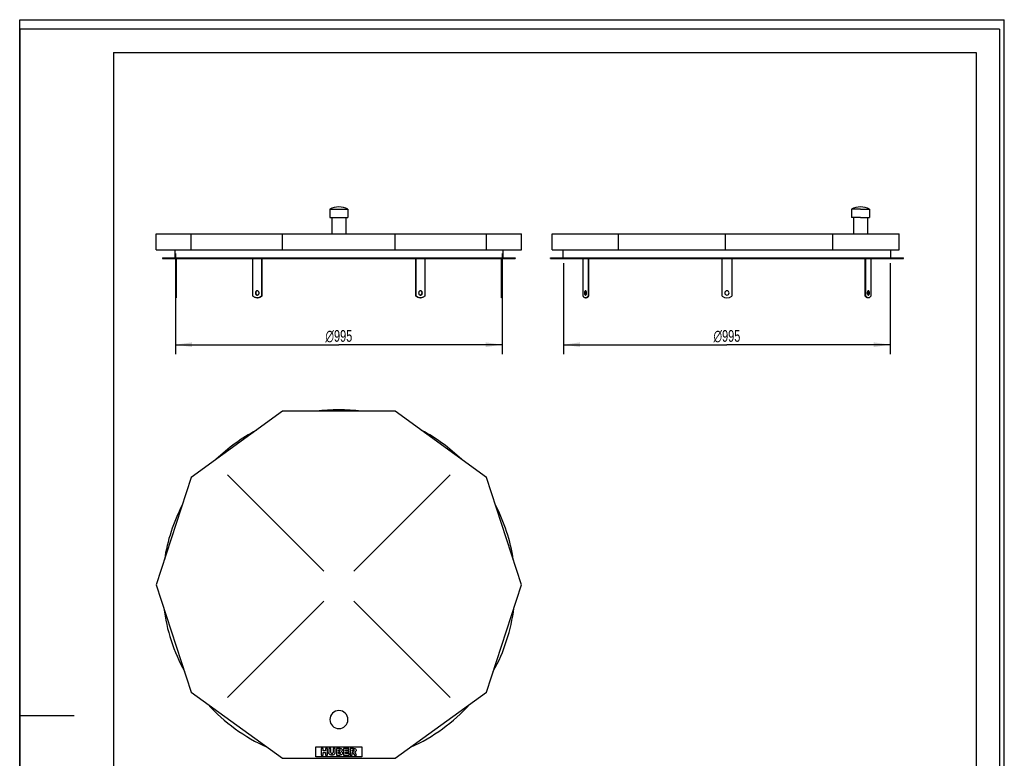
# Model space of a CAD drawing. Header units: millimetres. Extents: x 0 to 3000, y 0 to 4243.
# Tile 2 of 2: x 0 to 3000, y 1991 to 4243. Entities that reach past the tile are written whole.
import ezdxf

# ---------------------------------------------------------------- set-up
doc = ezdxf.new("R2010")
doc.units = ezdxf.units.MM
doc.header["$LTSCALE"] = 276.571429
doc.layers.get('0').update_dxf_attribs({"linetype": 'CONTINUOUS'})
for name, color, linetype in [('_2D-BEM', 7, 'CONTINUOUS'), ('_ACHSEN', 7, 'CONTINUOUS'), ('_KURVEN', 7, 'CONTINUOUS')]:
    doc.layers.add(name, color=color, linetype=linetype)
doc.styles.get("Standard").update_dxf_attribs({"font": 'txt', "width": 0.7})
doc.styles.add('TEXTSTYLE_4', font='gdt', dxfattribs={"width": 0.7})
doc.dimstyles.new('DIMSTYLE_1', dxfattribs={"dimtxt": 35.714286, "dimasz": 50, "dimexe": 2, "dimexo": 1, "dimtad": 1, "dimdec": 1, "dimtxsty": 'Standard', "dimblk": '_FILLED', "dimblk1": '_FILLED', "dimblk2": '_FILLED', "dimcen": 0.09, "dimadec": 1, "dimazin": 2, "dimtp": 0.8, "dimtm": 0.8, "dimtfac": 1, "dimtdec": 1, "dimtofl": 0, "dimtmove": 0, "dimatfit": 3, "dimldrblk": '_FILLED', "dimfxl": 1, "dimtolj": 1, "dimarcsym": 0})

# ---------------------------------------------------------------- blocks, each defined once
blk = doc.blocks.new('_FILLED')
at = {"color": 0, "linetype": 'ByBlock'}
blk.add_solid([(0, 0), (-1, 0.143), (-1, -0.143)], dxfattribs=at)
blk = doc.blocks.new('*D1')
at = {"layer": '_2D-BEM', "color": 2, "linetype": 'Continuous'}
for p, q in [((475, 3530.5), (475, 3223.4)), ((1470, 3530.5), (1470, 3223.4)), ((475, 3252), (972.5, 3252)), ((1470, 3252), (972.5, 3252))]:
    blk.add_line(p, q, dxfattribs=at)
at = {"layer": '_2D-BEM', "color": 2, "linetype": 'Continuous', "xscale": 50, "yscale": 50, "zscale": 50, "rotation": 180}
blk.add_blockref('_FILLED', (475, 3252), dxfattribs=at)
at = {"layer": '_2D-BEM', "color": 2, "linetype": 'Continuous', "xscale": 50, "yscale": 50, "zscale": 50}
blk.add_blockref('_FILLED', (1470, 3252), dxfattribs=at)
at = {"layer": '_2D-BEM', "color": 2, "linetype": 'Continuous', "insert": (972.5, 3296.6), "char_height": 35.714, "width": 193.878, "attachment_point": 2, "line_spacing_factor": 0.9, "style": 'TEXTSTYLE_4'}
blk.add_mtext('{\\Fgdt;n}\\Ftxt;995', dxfattribs=at)
blk = doc.blocks.new('*D2')
at = {"layer": '_2D-BEM', "color": 2, "linetype": 'Continuous'}
for p, q in [((1657.4, 3500.5), (1657.4, 3223.4)), ((2652.4, 3500.5), (2652.4, 3223.4)), ((1657.4, 3252), (2154.9, 3252)), ((2652.4, 3252), (2154.9, 3252))]:
    blk.add_line(p, q, dxfattribs=at)
at = {"layer": '_2D-BEM', "color": 2, "linetype": 'Continuous', "xscale": 50, "yscale": 50, "zscale": 50, "rotation": 180}
blk.add_blockref('_FILLED', (1657.4, 3252), dxfattribs=at)
at = {"layer": '_2D-BEM', "color": 2, "linetype": 'Continuous', "xscale": 50, "yscale": 50, "zscale": 50}
blk.add_blockref('_FILLED', (2652.4, 3252), dxfattribs=at)
at = {"layer": '_2D-BEM', "color": 2, "linetype": 'Continuous', "insert": (2154.9, 3296.6), "char_height": 35.714, "width": 193.878, "attachment_point": 2, "line_spacing_factor": 0.9, "style": 'TEXTSTYLE_4'}
blk.add_mtext('{\\Fgdt;n}\\Ftxt;995', dxfattribs=at)

msp = doc.modelspace()

# ---------------------------------------------------------------- linework, layer by layer
at = {"color": 7, "linetype": 'Continuous'}
for p, q in [((0, 4242.86), (3000, 4242.86)), ((0, 0), (0, 4242.86)), ((0, 4242.86), (3000, 4242.86)), ((0, 0), (0, 4242.86)), ((3000, 0), (3000, 4242.86)), ((3000, 0), (3000, 4242.86)), ((416.28, 3590.06), (522.51, 3590.06)), ((416.28, 3541.06), (416.28, 3590.06)), ((522.51, 3590.06), (633.27, 3590.06)), ((522.51, 3541.06), (522.51, 3590.06)), ((633.27, 3590.06), (800.62, 3590.06)), ((800.62, 3590.06), (1144.38, 3590.06)), ((800.62, 3541.06), (800.62, 3590.06)), ((1144.38, 3590.06), (1311.74, 3590.06)), ((1144.38, 3541.06), (1144.38, 3590.06)), ((1311.74, 3590.06), (1422.5, 3590.06)), ((1422.5, 3590.06), (1528.73, 3590.06)), ((1422.5, 3541.06), (1422.5, 3590.06)), ((1528.73, 3541.06), (1528.73, 3590.06)), ((1621.95, 3590.06), (1815.71, 3590.06)), ((1621.95, 3541.06), (1621.95, 3590.06)), ((1815.71, 3590.06), (1824.01, 3590.06)), ((1824.01, 3590.06), (2150.95, 3590.06)), ((1824.01, 3541.06), (1824.01, 3590.06)), ((2150.95, 3590.06), (2477.89, 3590.06)), ((2150.95, 3541.06), (2150.95, 3590.06)), ((2477.89, 3590.06), (2494.18, 3590.06)), ((2477.89, 3541.06), (2477.89, 3590.06)), ((2494.18, 3590.06), (2679.95, 3590.06)), ((2679.95, 3541.06), (2679.95, 3590.06)), ((416.28, 3541.06), (418.38, 3541.06)), ((418.38, 3541.06), (522.51, 3541.06)), ((473, 3541.06), (473, 3516.81)), ((522.51, 3541.06), (800.62, 3541.06)), ((800.62, 3541.06), (1144.38, 3541.06)), ((1144.38, 3541.06), (1422.5, 3541.06)), ((1422.5, 3541.06), (1526.62, 3541.06)), ((1472, 3541.06), (1472, 3516.81)), ((1526.62, 3541.06), (1528.73, 3541.06)), ((1621.95, 3541.06), (1824.01, 3541.06)), ((1655.45, 3516.81), (1655.45, 3541.06)), ((1824.01, 3541.06), (2150.95, 3541.06)), ((2150.95, 3541.06), (2477.89, 3541.06)), ((2477.89, 3541.06), (2679.95, 3541.06)), ((2654.45, 3516.81), (2654.45, 3541.06)), ((435, 3516.81), (435, 3514.81)), ((435, 3516.81), (473, 3516.81)), ((435, 3514.81), (475, 3514.81)), ((473, 3516.81), (1472, 3516.81)), ((475, 3514.81), (710.76, 3514.81)), ((710.76, 3514.81), (736.74, 3514.81)), ((736.74, 3514.81), (1208.26, 3514.81)), ((1208.26, 3514.81), (1234.24, 3514.81)), ((1234.24, 3514.81), (1470, 3514.81)), ((1470, 3514.81), (1510, 3514.81)), ((1472, 3516.81), (1510, 3516.81)), ((1510, 3516.81), (1510, 3514.81)), ((1617.45, 3516.81), (1655.45, 3516.81)), ((1617.45, 3514.81), (1617.45, 3516.81)), ((1617.45, 3514.81), (1657.45, 3514.81)), ((1655.45, 3516.81), (2154.95, 3516.81)), ((1657.45, 3514.81), (1716.6, 3514.81)), ((1716.6, 3514.81), (1716.8, 3514.81)), ((1716.8, 3514.81), (1731.6, 3514.81)), ((1731.6, 3514.81), (2139.95, 3514.81)), ((2139.95, 3514.81), (2154.95, 3514.81)), ((2154.95, 3516.81), (2654.45, 3516.81)), ((2154.95, 3514.81), (2169.95, 3514.81)), ((2169.95, 3514.81), (2578.29, 3514.81)), ((2578.29, 3514.81), (2593.1, 3514.81)), ((2593.1, 3514.81), (2593.29, 3514.81)), ((2593.29, 3514.81), (2652.45, 3514.81)), ((2652.45, 3514.81), (2692.45, 3514.81)), ((2654.45, 3516.81), (2692.45, 3516.81)), ((2692.45, 3514.81), (2692.45, 3516.81)), ((800.62, 3049.03), (522.51, 2846.97)), ((1144.38, 3049.03), (800.62, 3049.03)), ((1422.5, 2846.97), (1144.38, 3049.03)), ((522.51, 2846.97), (416.28, 2520.03)), ((1528.73, 2520.03), (1422.5, 2846.97)), ((416.28, 2520.03), (522.51, 2193.09)), ((1422.5, 2193.09), (1528.73, 2520.03)), ((522.51, 2193.09), (800.62, 1991.03)), ((1144.38, 1991.03), (1422.5, 2193.09)), ((800.62, 1991.03), (1144.38, 1991.03))]:
    msp.add_line(p, q, dxfattribs=at)
at = {"color": 3, "linetype": 'Continuous'}
for p, q in [((0, 4214.29), (0, 2121.43)), ((2985.71, 4214.29), (0, 4214.29)), ((2985.71, 4214.29), (2985.71, 0)), ((0, 2121.43), (0, 0)), ((0, 2121.43), (165.71, 2121.43))]:
    msp.add_line(p, q, dxfattribs=at)
at = {"color": 5, "linetype": 'Continuous'}
for p, q in [((285.71, 4142.86), (2914.29, 4142.86)), ((285.71, 4142.86), (285.71, 71.43)), ((2914.29, 4142.86), (2914.29, 71.43))]:
    msp.add_line(p, q, dxfattribs=at)
at = {"color": 7, "linetype": 'Continuous'}
for start, end in [(82.60619, 97.39381), (117.98568, 134.00006), (45.99994, 62.01432), (152.59572, 171.42086), (8.57914, 27.40428), (187.08117, 208.89974), (331.10026, 352.91883), (222.01372, 245.9895), (294.0105, 317.98628)]:
    msp.add_arc((972.5, 2516.03), 537.5, start, end, dxfattribs=at)
at = {"layer": '_ACHSEN', "color": 7, "linetype": 'Continuous'}
for p, q in [((945, 3665.06), (945, 3640.06)), ((945, 3665.06), (1000, 3665.06)), ((1000, 3665.06), (1000, 3640.06)), ((2534.45, 3665.06), (2534.45, 3640.06)), ((2561.95, 3665.06), (2534.45, 3665.06)), ((2561.95, 3665.06), (2589.45, 3665.06)), ((2589.45, 3665.06), (2589.45, 3640.06)), ((945, 3640.06), (951.3, 3640.06)), ((951.3, 3640.06), (993.7, 3640.06)), ((951.3, 3640.06), (951.3, 3590.06)), ((993.7, 3640.06), (1000, 3640.06)), ((993.7, 3640.06), (993.7, 3590.06)), ((2540.75, 3640.06), (2534.45, 3640.06)), ((2561.95, 3640.06), (2540.75, 3640.06)), ((2540.75, 3640.06), (2540.75, 3590.06)), ((2561.95, 3640.06), (2583.15, 3640.06)), ((2583.15, 3640.06), (2589.45, 3640.06)), ((2583.15, 3640.06), (2583.15, 3590.06)), ((475, 3514.81), (475, 3399.81)), ((477, 3514.81), (477, 3399.81)), ((710.76, 3399.81), (710.76, 3514.81)), ((736.74, 3514.81), (736.74, 3399.81)), ((737.74, 3514.81), (737.74, 3399.81)), ((1207.26, 3399.81), (1207.26, 3514.81)), ((1208.26, 3399.81), (1208.26, 3514.81)), ((1234.24, 3514.81), (1234.24, 3399.81)), ((1468, 3399.81), (1468, 3514.81)), ((1470, 3399.81), (1470, 3514.81)), ((1716.6, 3399.81), (1716.6, 3514.81)), ((1731.6, 3514.81), (1731.6, 3399.81)), ((1733.33, 3514.81), (1733.33, 3399.81)), ((2139.95, 3399.81), (2139.95, 3514.81)), ((2169.95, 3514.81), (2169.95, 3399.81)), ((2576.56, 3399.81), (2576.56, 3514.81)), ((2578.29, 3399.81), (2578.29, 3514.81)), ((2593.29, 3514.81), (2593.29, 3399.81)), ((475, 3399.81), (475, 3394.81)), ((475, 3399.81), (477, 3399.81)), ((475, 3394.81), (477, 3394.81)), ((477, 3399.81), (477, 3394.81)), ((723.75, 3394.81), (724.75, 3394.81)), ((736.74, 3399.81), (737.74, 3399.81)), ((1208.26, 3399.81), (1207.26, 3399.81)), ((1221.25, 3394.81), (1220.25, 3394.81)), ((1468, 3394.81), (1468, 3399.81)), ((1470, 3399.81), (1468, 3399.81)), ((1470, 3394.81), (1468, 3394.81)), ((1470, 3394.81), (1470, 3399.81)), ((1724.1, 3394.81), (1725.83, 3394.81)), ((1731.6, 3399.81), (1733.33, 3399.81)), ((2578.29, 3399.81), (2576.56, 3399.81)), ((2585.79, 3394.81), (2584.06, 3394.81))]:
    msp.add_line(p, q, dxfattribs=at)
for centre, radius, start, end in [((972.5, 3614.57), 57.5, 90, 118.57188), ((972.5, 3614.57), 57.5, 61.42812, 90), ((2561.95, 3614.57), 57.5, 90, 118.57188), ((2561.95, 3614.57), 57.5, 61.42812, 90), ((723.75, 3413.57), 18.76, 270.00049, 273.05027), ((724.76, 3411.39), 4.92, 95.89001, 101.56681), ((724.76, 3408.24), 4.92, 258.43319, 264.10999), ((1221.25, 3413.57), 18.76, 266.94973, 269.99951), ((1220.25, 3411.39), 4.92, 78.43319, 84.10999), ((1220.25, 3408.24), 4.92, 275.89001, 281.56681), ((2154.95, 3419.81), 25, 233.1301, 306.8699), ((2154.95, 3409.81), 6.5, 0, 180), ((2154.95, 3409.81), 6.5, 180, 360), ((972.5, 2109.03), 27.5, 0, 180), ((972.5, 2109.03), 27.5, 180, 360)]:
    msp.add_arc(centre, radius, start, end, dxfattribs=at)
for points, knots in [([(723.75, 3394.81), (722.59, 3394.81), (720.25, 3395.03), (716.85, 3396), (713.63, 3397.59), (711.68, 3399.02), (710.76, 3399.81)], [0, 0, 0, 0, 0.2452308, 0.4925188, 0.7436638, 1, 1, 1, 1]), ([(723.75, 3416.31), (723.02, 3416.31), (721.49, 3415.96), (719.62, 3414.48), (718.4, 3412.32), (718.12, 3410.66), (718.12, 3409.81)], [0, 0, 0, 0, 0.2332175, 0.4765998, 0.7336719, 1, 1, 1, 1]), ([(718.12, 3409.81), (718.12, 3408.97), (718.4, 3407.3), (719.62, 3405.15), (721.49, 3403.67), (723.02, 3403.31), (723.75, 3403.31)], [0, 0, 0, 0, 0.2663281, 0.5234002, 0.7667825, 1, 1, 1, 1]), ([(723.77, 3416.21), (723.12, 3416.08), (721.83, 3415.53), (720.32, 3414.03), (719.35, 3412.05), (719.12, 3410.56), (719.12, 3409.81)], [0, 0, 0, 0, 0.2340981, 0.4790666, 0.7358279, 1, 1, 1, 1]), ([(719.12, 3409.81), (719.12, 3409.06), (719.35, 3407.58), (720.32, 3405.6), (721.83, 3404.1), (723.12, 3403.55), (723.77, 3403.41)], [0, 0, 0, 0, 0.2641721, 0.5209334, 0.7659019, 1, 1, 1, 1]), ([(729.38, 3409.81), (729.38, 3410.66), (729.1, 3412.32), (727.88, 3414.48), (726.01, 3415.96), (724.49, 3416.31), (723.75, 3416.31)], [0, 0, 0, 0, 0.2663281, 0.5234002, 0.7667825, 1, 1, 1, 1]), ([(723.75, 3403.31), (724.49, 3403.31), (726.01, 3403.67), (727.88, 3405.15), (729.1, 3407.3), (729.38, 3408.97), (729.38, 3409.81)], [0, 0, 0, 0, 0.2332175, 0.4765998, 0.7336719, 1, 1, 1, 1]), ([(737.74, 3399.81), (736.83, 3399.02), (734.88, 3397.59), (731.65, 3396), (728.25, 3395.03), (725.91, 3394.81), (724.75, 3394.81)], [0, 0, 0, 0, 0.2563362, 0.5074812, 0.7547692, 1, 1, 1, 1]), ([(736.74, 3399.81), (735.06, 3398.36), (731.28, 3395.97), (726.91, 3394.96), (724.75, 3394.84)], [0, 0, 0, 0, 0.5074756, 1, 1, 1, 1]), ([(1220.25, 3394.81), (1219.09, 3394.81), (1216.75, 3395.03), (1213.35, 3396), (1210.13, 3397.59), (1208.18, 3399.02), (1207.26, 3399.81)], [0, 0, 0, 0, 0.2452308, 0.4925188, 0.7436638, 1, 1, 1, 1]), ([(1220.25, 3394.84), (1218.1, 3394.96), (1213.73, 3395.97), (1209.95, 3398.36), (1208.26, 3399.81)], [0, 0, 0, 0, 0.4925244, 1, 1, 1, 1]), ([(1221.25, 3416.31), (1220.52, 3416.31), (1218.99, 3415.96), (1217.12, 3414.48), (1215.9, 3412.32), (1215.62, 3410.66), (1215.62, 3409.81)], [0, 0, 0, 0, 0.2332175, 0.4765998, 0.7336719, 1, 1, 1, 1]), ([(1215.62, 3409.81), (1215.62, 3408.97), (1215.9, 3407.3), (1217.12, 3405.15), (1218.99, 3403.67), (1220.52, 3403.31), (1221.25, 3403.31)], [0, 0, 0, 0, 0.2663281, 0.5234002, 0.7667825, 1, 1, 1, 1]), ([(1225.88, 3409.81), (1225.88, 3410.56), (1225.66, 3412.05), (1224.68, 3414.03), (1223.17, 3415.53), (1221.88, 3416.08), (1221.23, 3416.21)], [0, 0, 0, 0, 0.2641721, 0.5209334, 0.7659019, 1, 1, 1, 1]), ([(1221.23, 3403.41), (1221.88, 3403.55), (1223.17, 3404.1), (1224.68, 3405.6), (1225.66, 3407.58), (1225.88, 3409.06), (1225.88, 3409.81)], [0, 0, 0, 0, 0.2340981, 0.4790666, 0.7358279, 1, 1, 1, 1]), ([(1226.88, 3409.81), (1226.88, 3410.66), (1226.6, 3412.32), (1225.38, 3414.48), (1223.51, 3415.96), (1221.99, 3416.31), (1221.25, 3416.31)], [0, 0, 0, 0, 0.2663281, 0.5234002, 0.7667825, 1, 1, 1, 1]), ([(1221.25, 3403.31), (1221.99, 3403.31), (1223.51, 3403.67), (1225.38, 3405.15), (1226.6, 3407.3), (1226.88, 3408.97), (1226.88, 3409.81)], [0, 0, 0, 0, 0.2332175, 0.4765998, 0.7336719, 1, 1, 1, 1]), ([(1234.24, 3399.81), (1233.33, 3399.02), (1231.38, 3397.59), (1228.15, 3396), (1224.75, 3395.03), (1222.41, 3394.81), (1221.25, 3394.81)], [0, 0, 0, 0, 0.2563362, 0.5074812, 0.7547692, 1, 1, 1, 1]), ([(1724.1, 3394.81), (1723.42, 3394.81), (1722.01, 3395.05), (1720.02, 3396.07), (1718.17, 3397.69), (1717.11, 3399.06), (1716.6, 3399.81)], [0, 0, 0, 0, 0.2165686, 0.4487191, 0.7078717, 1, 1, 1, 1]), ([(1724.1, 3416.31), (1723.88, 3416.31), (1723.43, 3416.22), (1722.8, 3415.82), (1722.24, 3415.2), (1721.56, 3414.05), (1721, 3412.22), (1720.85, 3410.65), (1720.85, 3409.81)], [0, 0, 0, 0, 0.0823068, 0.1731319, 0.2778899, 0.3984498, 0.6816237, 1, 1, 1, 1]), ([(1720.85, 3409.81), (1720.85, 3408.98), (1721, 3407.4), (1721.56, 3405.58), (1722.24, 3404.43), (1722.8, 3403.81), (1723.43, 3403.41), (1723.88, 3403.31), (1724.1, 3403.31)], [0, 0, 0, 0, 0.3183763, 0.6015502, 0.7221101, 0.8268681, 0.9176932, 1, 1, 1, 1]), ([(1724.97, 3416.08), (1724.59, 3415.87), (1723.87, 3415.15), (1723.15, 3413.68), (1722.69, 3411.85), (1722.58, 3410.51), (1722.58, 3409.81)], [0, 0, 0, 0, 0.1872653, 0.4228731, 0.6998833, 1, 1, 1, 1]), ([(1722.58, 3409.81), (1722.58, 3409.12), (1722.69, 3407.78), (1723.15, 3405.95), (1723.87, 3404.48), (1724.59, 3403.76), (1724.97, 3403.55)], [0, 0, 0, 0, 0.3001167, 0.5771269, 0.8127347, 1, 1, 1, 1]), ([(1727.35, 3409.81), (1727.35, 3410.65), (1727.2, 3412.22), (1726.64, 3414.05), (1725.95, 3415.2), (1725.39, 3415.82), (1724.77, 3416.22), (1724.31, 3416.31), (1724.1, 3416.31)], [0, 0, 0, 0, 0.3183763, 0.6015502, 0.7221101, 0.8268681, 0.9176932, 1, 1, 1, 1]), ([(1724.1, 3403.31), (1724.31, 3403.31), (1724.77, 3403.41), (1725.39, 3403.81), (1725.95, 3404.43), (1726.64, 3405.58), (1727.2, 3407.4), (1727.35, 3408.98), (1727.35, 3409.81)], [0, 0, 0, 0, 0.0823068, 0.1731319, 0.2778899, 0.3984498, 0.6816237, 1, 1, 1, 1]), ([(1731.6, 3399.81), (1731.09, 3399.06), (1730.03, 3397.69), (1728.18, 3396.07), (1726.18, 3395.05), (1724.78, 3394.81), (1724.1, 3394.81)], [0, 0, 0, 0, 0.2921283, 0.5512809, 0.7834314, 1, 1, 1, 1]), ([(1733.33, 3399.81), (1732.83, 3399.06), (1731.76, 3397.69), (1729.91, 3396.07), (1727.92, 3395.05), (1726.51, 3394.81), (1725.83, 3394.81)], [0, 0, 0, 0, 0.2921283, 0.5512809, 0.7834314, 1, 1, 1, 1]), ([(2584.06, 3394.81), (2583.39, 3394.81), (2581.98, 3395.05), (2579.98, 3396.07), (2578.13, 3397.69), (2577.07, 3399.06), (2576.56, 3399.81)], [0, 0, 0, 0, 0.2165686, 0.4487191, 0.7078717, 1, 1, 1, 1]), ([(2585.79, 3394.81), (2585.12, 3394.81), (2583.71, 3395.05), (2581.72, 3396.07), (2579.86, 3397.69), (2578.8, 3399.06), (2578.29, 3399.81)], [0, 0, 0, 0, 0.2165686, 0.4487191, 0.7078717, 1, 1, 1, 1]), ([(2585.79, 3416.31), (2585.58, 3416.31), (2585.12, 3416.22), (2584.5, 3415.82), (2583.94, 3415.2), (2583.26, 3414.05), (2582.69, 3412.22), (2582.54, 3410.65), (2582.54, 3409.81)], [0, 0, 0, 0, 0.0823068, 0.1731319, 0.2778899, 0.3984498, 0.6816237, 1, 1, 1, 1]), ([(2582.54, 3409.81), (2582.54, 3408.98), (2582.69, 3407.4), (2583.26, 3405.58), (2583.94, 3404.43), (2584.5, 3403.81), (2585.12, 3403.41), (2585.58, 3403.31), (2585.79, 3403.31)], [0, 0, 0, 0, 0.3183763, 0.6015502, 0.7221101, 0.8268681, 0.9176932, 1, 1, 1, 1]), ([(2587.31, 3409.81), (2587.31, 3410.51), (2587.21, 3411.85), (2586.74, 3413.68), (2586.02, 3415.15), (2585.31, 3415.87), (2584.93, 3416.08)], [0, 0, 0, 0, 0.3001167, 0.5771269, 0.8127347, 1, 1, 1, 1]), ([(2584.93, 3403.55), (2585.31, 3403.76), (2586.02, 3404.48), (2586.74, 3405.95), (2587.21, 3407.78), (2587.31, 3409.12), (2587.31, 3409.81)], [0, 0, 0, 0, 0.1872653, 0.4228731, 0.6998833, 1, 1, 1, 1]), ([(2589.04, 3409.81), (2589.04, 3410.65), (2588.9, 3412.22), (2588.33, 3414.05), (2587.65, 3415.2), (2587.09, 3415.82), (2586.47, 3416.22), (2586.01, 3416.31), (2585.79, 3416.31)], [0, 0, 0, 0, 0.3183763, 0.6015502, 0.7221101, 0.8268681, 0.9176932, 1, 1, 1, 1]), ([(2585.79, 3403.31), (2586.01, 3403.31), (2586.47, 3403.41), (2587.09, 3403.81), (2587.65, 3404.43), (2588.33, 3405.58), (2588.9, 3407.4), (2589.04, 3408.98), (2589.04, 3409.81)], [0, 0, 0, 0, 0.0823068, 0.1731319, 0.2778899, 0.3984498, 0.6816237, 1, 1, 1, 1]), ([(2593.29, 3399.81), (2592.79, 3399.06), (2591.73, 3397.69), (2589.87, 3396.07), (2587.88, 3395.05), (2586.47, 3394.81), (2585.79, 3394.81)], [0, 0, 0, 0, 0.2921283, 0.5512809, 0.7834314, 1, 1, 1, 1])]:
    msp.add_open_spline(points, degree=3, knots=knots, dxfattribs=at)
at = {"layer": '_KURVEN', "color": 4, "linetype": 'Continuous'}
for p, q in [((926.54, 2561.99), (633.27, 2855.27)), ((1018.46, 2561.99), (1311.74, 2855.27)), ((926.54, 2470.07), (633.27, 2176.8)), ((1018.46, 2470.07), (1311.74, 2176.8)), ((902.5, 2026.03), (1042.5, 2026.03)), ((902.5, 1996.03), (902.5, 2026.03)), ((918.41, 2021.03), (918.41, 2001.03)), ((924.59, 2021.03), (918.41, 2021.03)), ((924.59, 2014.03), (924.59, 2021.03)), ((931.34, 2014.03), (924.59, 2014.03)), ((937.55, 2021.03), (931.34, 2021.03)), ((931.34, 2021.03), (931.34, 2014.03)), ((937.55, 2001.03), (937.55, 2021.03)), ((947.84, 2021.03), (941.67, 2021.03)), ((941.67, 2021.03), (941.67, 2009.11)), ((947.84, 2008.82), (947.84, 2021.03)), ((954.67, 2021.03), (954.67, 2008.82)), ((960.84, 2021.03), (954.67, 2021.03)), ((960.84, 2009.11), (960.84, 2021.03)), ((964.94, 2021.03), (964.94, 2001.03)), ((976.51, 2021.03), (964.94, 2021.03)), ((971.18, 2013.19), (971.18, 2016.98)), ((971.18, 2016.98), (973.91, 2016.98)), ((973.87, 2013.19), (971.18, 2013.19)), ((1003.21, 2021.03), (986.65, 2021.03)), ((986.65, 2021.03), (986.65, 2001.03)), ((992.84, 2013.58), (992.84, 2016.76)), ((992.84, 2016.76), (1003.21, 2016.76)), ((1002.46, 2013.58), (992.84, 2013.58)), ((1002.46, 2009.5), (1002.46, 2013.58)), ((1003.21, 2016.76), (1003.21, 2021.03)), ((1017.22, 2021.03), (1006.92, 2021.03)), ((1006.92, 2021.03), (1006.92, 2001.03)), ((1013.13, 2012.93), (1013.13, 2016.99)), ((1013.13, 2016.99), (1015.84, 2016.99)), ((1015.74, 2012.93), (1013.13, 2012.93)), ((1042.5, 2026.03), (1042.5, 1996.03)), ((1042.5, 1996.03), (902.5, 1996.03)), ((918.41, 2001.03), (924.59, 2001.03)), ((924.59, 2001.03), (924.59, 2009.12)), ((924.59, 2009.12), (931.34, 2009.12)), ((931.34, 2009.12), (931.34, 2001.03)), ((931.34, 2001.03), (937.55, 2001.03)), ((964.94, 2001.03), (975.61, 2001.03)), ((971.18, 2005.33), (971.18, 2009.38)), ((971.18, 2009.38), (974.32, 2009.38)), ((974.33, 2005.33), (971.18, 2005.33)), ((986.65, 2001.03), (1003.51, 2001.03)), ((992.84, 2005.56), (992.84, 2009.5)), ((992.84, 2009.5), (1002.46, 2009.5)), ((1003.51, 2005.56), (992.84, 2005.56)), ((1003.51, 2001.03), (1003.51, 2005.56)), ((1006.92, 2001.03), (1013.13, 2001.03)), ((1013.13, 2001.03), (1013.13, 2009.15)), ((1013.13, 2009.15), (1013.68, 2009.15)), ((1016.31, 2007.14), (1019.61, 2001.03)), ((1019.61, 2001.03), (1026.6, 2001.03)), ((1026.6, 2001.03), (1023.59, 2006.82))]:
    msp.add_line(p, q, dxfattribs=at)
for points in [[(973.87, 2013.19), (974.82, 2013.19), (975.49, 2013.35), (975.87, 2013.68)], [(975.87, 2016.49), (975.49, 2016.82), (974.84, 2016.98), (973.91, 2016.98)], [(976.44, 2015.12), (976.44, 2015.7), (976.25, 2016.16), (975.87, 2016.49)], [(975.87, 2013.68), (976.25, 2014), (976.44, 2014.5), (976.44, 2015.12)], [(976.51, 2021.03), (978.44, 2021.03), (979.91, 2020.55), (980.95, 2019.6)], [(981.4, 2013.01), (980.91, 2012.44), (980.18, 2012), (979.24, 2011.67)], [(979.24, 2011.67), (980.67, 2011.32), (981.72, 2010.73), (982.41, 2009.88)], [(980.95, 2019.6), (981.98, 2018.64), (982.5, 2017.46), (982.5, 2016.05)], [(982.5, 2016.05), (982.5, 2014.86), (982.13, 2013.85), (981.4, 2013.01)], [(1015.74, 2012.93), (1016.01, 2012.93), (1016.55, 2013.01), (1017.37, 2013.19)], [(1018.15, 2016.47), (1017.74, 2016.82), (1016.96, 2016.99), (1015.84, 2016.99)], [(1017.22, 2021.03), (1019.13, 2021.03), (1020.59, 2020.87), (1021.6, 2020.54)], [(1017.37, 2013.19), (1017.78, 2013.28), (1018.11, 2013.49), (1018.37, 2013.82)], [(1018.76, 2014.99), (1018.76, 2015.63), (1018.56, 2016.12), (1018.15, 2016.47)], [(1018.37, 2013.82), (1018.63, 2014.15), (1018.76, 2014.55), (1018.76, 2014.99)], [(1022.3, 2010.64), (1021.78, 2010.32), (1021.06, 2010.06), (1020.13, 2009.86)], [(1021.6, 2020.54), (1022.61, 2020.21), (1023.42, 2019.6), (1024.04, 2018.71)], [(1024.25, 2012.6), (1023.78, 2011.79), (1023.13, 2011.14), (1022.3, 2010.64)], [(1024.04, 2018.71), (1024.66, 2017.82), (1024.97, 2016.75), (1024.97, 2015.48)], [(1024.97, 2015.48), (1024.97, 2014.36), (1024.73, 2013.4), (1024.25, 2012.6)], [(942.24, 2005.72), (941.86, 2007.01), (941.67, 2008.12), (941.67, 2009.11)], [(943.56, 2003.42), (942.91, 2004.17), (942.48, 2004.93), (942.24, 2005.72)], [(945.68, 2001.7), (944.9, 2002.11), (944.19, 2002.68), (943.56, 2003.42)], [(948.56, 2000.89), (947.41, 2001.03), (946.44, 2001.29), (945.68, 2001.7)], [(947.84, 2008.82), (947.84, 2007.73), (948.14, 2006.88), (948.74, 2006.27)], [(951.75, 2000.69), (950.77, 2000.69), (949.71, 2000.76), (948.56, 2000.89)], [(948.74, 2006.27), (949.34, 2005.66), (950.18, 2005.36), (951.26, 2005.36)], [(951.26, 2005.36), (952.32, 2005.36), (953.16, 2005.66), (953.76, 2006.26)], [(956.07, 2001.36), (954.88, 2000.92), (953.43, 2000.69), (951.75, 2000.69)], [(953.76, 2006.26), (954.36, 2006.86), (954.67, 2007.72), (954.67, 2008.82)], [(958.55, 2003.01), (957.75, 2002.22), (956.94, 2001.67), (956.07, 2001.36)], [(960.28, 2005.76), (959.91, 2004.71), (959.34, 2003.8), (958.55, 2003.01)], [(960.84, 2009.11), (960.84, 2007.92), (960.65, 2006.82), (960.28, 2005.76)], [(976.58, 2008.83), (976.14, 2009.19), (975.39, 2009.38), (974.32, 2009.38)], [(974.33, 2005.33), (975.39, 2005.33), (976.14, 2005.51), (976.58, 2005.89)], [(978.38, 2001.3), (976.99, 2001.11), (976.06, 2001.03), (975.61, 2001.03)], [(977.24, 2007.42), (977.24, 2008), (977.02, 2008.48), (976.58, 2008.83)], [(976.58, 2005.89), (977.02, 2006.27), (977.24, 2006.77), (977.24, 2007.42)], [(980.73, 2001.96), (980.21, 2001.66), (979.42, 2001.44), (978.38, 2001.3)], [(982.7, 2003.92), (982.22, 2003.09), (981.56, 2002.44), (980.73, 2001.96)], [(982.41, 2009.88), (983.09, 2009.04), (983.43, 2007.99), (983.43, 2006.72)], [(983.43, 2006.72), (983.43, 2005.68), (983.18, 2004.74), (982.7, 2003.92)], [(1015.18, 2008.67), (1014.74, 2008.98), (1014.23, 2009.15), (1013.68, 2009.15)], [(1016.31, 2007.14), (1015.88, 2007.93), (1015.52, 2008.44), (1015.18, 2008.67)], [(1020.13, 2009.86), (1020.87, 2009.6), (1021.41, 2009.35), (1021.74, 2009.11)], [(1021.74, 2009.11), (1021.97, 2008.94), (1022.3, 2008.6), (1022.73, 2008.06)], [(1022.73, 2008.06), (1023.16, 2007.52), (1023.44, 2007.12), (1023.59, 2006.82)]]:
    msp.add_open_spline(points, degree=3, dxfattribs=at)

# ---------------------------------------------------------------- dimensions: what is measured, and where the dimension line sits
at = {"layer": '_2D-BEM', "color": 2, "linetype": 'Continuous'}
for base, p1, p2, picture, middle in [((1470, 3251.97), (475, 3531.53), (1470, 3531.53), '*D1', (972.5, 3251.97)), ((2652.45, 3251.97), (1657.45, 3501.53), (2652.45, 3501.53), '*D2', (2154.95, 3251.97))]:
    dim = msp.add_linear_dim(base=base, p1=p1, p2=p2, text='%%c<>', dimstyle='DIMSTYLE_1', dxfattribs=at)
    dim.commit()
    dim.dimension.update_dxf_attribs({"geometry": picture, "text_midpoint": middle, "dimtype": 160})

doc.saveas('drawing.dxf')
